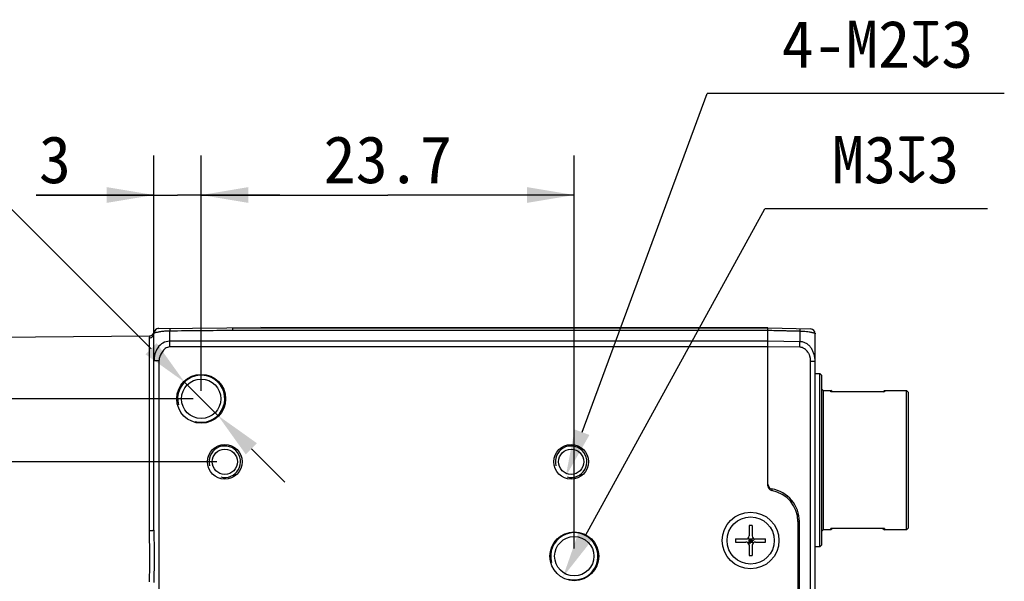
# Model space of a CAD drawing. Header units: millimetres. Extents: x 0 to 559, y 0 to 432.
# Tile 4 of 8: x 188 to 250, y 277 to 313. Entities that reach past the tile are written whole.
import ezdxf
from ezdxf.enums import TextEntityAlignment as Align

# ---------------------------------------------------------------- set-up
doc = ezdxf.new("R2010")
doc.units = ezdxf.units.MM
doc.header["$LTSCALE"] = 30.734
doc.header["$PDMODE"] = 3
doc.header["$PDSIZE"] = 8
doc.layers.get('0').update_dxf_attribs({"linetype": 'CONTINUOUS'})
doc.layers.get('Defpoints').update_dxf_attribs({"linetype": 'CONTINUOUS'})
doc.layers.add('00_COMPONENTS', color=7, linetype='CONTINUOUS')
doc.layers.add('51__DRAFT_DIMS', color=7, linetype='CONTINUOUS')
doc.styles.get("Standard").update_dxf_attribs({"font": 'simfang.ttf'})
doc.dimstyles.new('DIMSTYLE_1', dxfattribs={"dimtxt": 3, "dimasz": 3, "dimexe": 2.5, "dimexo": 0.5, "dimgap": 0.75, "dimtad": 1, "dimdsep": 46, "dimtxsty": 'STANDARD', "dimblk": '_FILLED', "dimblk1": '_FILLED', "dimblk2": '_FILLED', "dimcen": 0.09, "dimclrt": 3, "dimazin": 2, "dimtp": 0.2, "dimtm": 0.2, "dimtfac": 1, "dimtofl": 0, "dimtmove": 0, "dimatfit": 3, "dimldrblk": '_FILLED', "dimfxl": 1, "dimtolj": 1, "dimarcsym": 0})
doc.dimstyles.new('DIMSTYLE_3', dxfattribs={"dimtxt": 3, "dimasz": 3, "dimexe": 2.5, "dimexo": 0.5, "dimgap": 0.75, "dimtad": 1, "dimdsep": 46, "dimtxsty": 'STANDARD', "dimblk": '_FILLED', "dimblk1": '_FILLED', "dimblk2": '_FILLED', "dimcen": 0.09, "dimclrt": 3, "dimazin": 2, "dimtp": 0.1, "dimtm": 0.1, "dimtfac": 1, "dimtofl": 0, "dimtmove": 0, "dimatfit": 3, "dimldrblk": '_FILLED', "dimfxl": 1, "dimtolj": 1, "dimarcsym": 0})
doc.dimstyles.new('DIMSTYLE_4', dxfattribs={"dimtxt": 3, "dimasz": 3, "dimexe": 2.5, "dimexo": 0.5, "dimtad": 1, "dimdsep": 46, "dimtxsty": 'STANDARD', "dimblk": '_FILLED', "dimblk1": '_FILLED', "dimblk2": '_FILLED', "dimcen": 0.09, "dimclrt": 3, "dimazin": 2, "dimtp": 0.1, "dimtm": 0.1, "dimtfac": 1, "dimtofl": 0, "dimtmove": 0, "dimatfit": 1, "dimldrblk": '_FILLED', "dimfxl": 1, "dimtolj": 1, "dimarcsym": 0})

# ---------------------------------------------------------------- blocks, each defined once
blk = doc.blocks.new('_FILLED')
at = {"color": 0, "linetype": 'ByBlock'}
blk.add_solid([(0, 0), (-1, 0.167), (-1, -0.167)], dxfattribs=at)
blk = doc.blocks.new('*D3')
at = {"layer": '51__DRAFT_DIMS', "color": 4}
for p, q in [((198.58, 288.488), (168.835, 288.488)), ((171.335, 288.488), (171.335, 278.488)), ((171.335, 268.488), (171.335, 278.488)), ((198.58, 268.488), (168.835, 268.488))]:
    blk.add_line(p, q, dxfattribs=at)
at = {"layer": '51__DRAFT_DIMS', "color": 4, "xscale": 3, "yscale": 3, "zscale": 3}
for p, rotation in [((171.335, 288.488), 90), ((171.335, 268.488), 270)]:
    blk.add_blockref('_FILLED', p, dxfattribs=dict(at, rotation=rotation))
at = {"layer": '51__DRAFT_DIMS', "color": 3}
blk.add_text('20', height=3, rotation=90, dxfattribs=at).set_placement((170.585, 278.488), align=Align.CENTER)
blk = doc.blocks.new('*D4')
at = {"layer": '51__DRAFT_DIMS', "color": 4}
for p, q in [((177.849, 284.488), (177.849, 289.488)), ((177.849, 289.488), (177.849, 278.488)), ((200.08, 284.488), (175.349, 284.488)), ((177.849, 267.488), (177.849, 278.488)), ((200.08, 272.488), (175.349, 272.488)), ((177.849, 272.488), (177.849, 267.488))]:
    blk.add_line(p, q, dxfattribs=at)
at = {"layer": '51__DRAFT_DIMS', "color": 4, "xscale": 3, "yscale": 3, "zscale": 3}
for p, rotation in [((177.849, 284.488), 270), ((177.849, 272.488), 90)]:
    blk.add_blockref('_FILLED', p, dxfattribs=dict(at, rotation=rotation))
at = {"layer": '51__DRAFT_DIMS', "color": 3}
blk.add_text('12', height=3, rotation=90, dxfattribs=at).set_placement((177.099, 278.488), align=Align.CENTER)
blk = doc.blocks.new('*D8')
at = {"layer": '51__DRAFT_DIMS', "color": 4}
for p, q in [((199.08, 288.988), (199.08, 303.925)), ((222.78, 278.988), (222.78, 303.925)), ((199.08, 301.425), (210.93, 301.425)), ((222.78, 301.425), (210.93, 301.425))]:
    blk.add_line(p, q, dxfattribs=at)
at = {"layer": '51__DRAFT_DIMS', "color": 4, "xscale": 3, "yscale": 3, "zscale": 3, "rotation": 180}
blk.add_blockref('_FILLED', (199.08, 301.425), dxfattribs=at)
at = {"layer": '51__DRAFT_DIMS', "color": 4, "xscale": 3, "yscale": 3, "zscale": 3}
blk.add_blockref('_FILLED', (222.78, 301.425), dxfattribs=at)
at = {"layer": '51__DRAFT_DIMS', "color": 3}
blk.add_text('23.7', height=3, dxfattribs=at).set_placement((210.93, 302.175), align=Align.CENTER)
blk = doc.blocks.new('*D9')
at = {"layer": '51__DRAFT_DIMS', "color": 4}
for p, q in [((196.08, 291.389), (196.08, 303.925)), ((199.08, 288.988), (199.08, 303.925)), ((196.08, 301.425), (188.607, 301.425)), ((188.607, 301.425), (197.58, 301.425)), ((204.08, 301.425), (197.58, 301.425)), ((199.08, 301.425), (204.08, 301.425))]:
    blk.add_line(p, q, dxfattribs=at)
at = {"layer": '51__DRAFT_DIMS', "color": 4, "xscale": 3, "yscale": 3, "zscale": 3}
blk.add_blockref('_FILLED', (196.08, 301.425), dxfattribs=at)
at = {"layer": '51__DRAFT_DIMS', "color": 4, "xscale": 3, "yscale": 3, "zscale": 3, "rotation": 180}
blk.add_blockref('_FILLED', (199.08, 301.425), dxfattribs=at)
at = {"layer": '51__DRAFT_DIMS', "color": 3}
blk.add_text('3', height=3, dxfattribs=at).set_placement((190.81, 302.175), align=Align.RIGHT)
blk = doc.blocks.new('*D10')
at = {"layer": '51__DRAFT_DIMS', "color": 0, "lineweight": -2}
for p in [(223.274, 286.364), (250.095, 307.878)]:
    blk.add_line(p, (231.224, 307.878), dxfattribs=at)
at = {"layer": 'Defpoints', "color": 0}
for p in [(222.927, 285.426), (222.234, 283.55)]:
    blk.add_point(p, dxfattribs=at)
at = {"layer": '51__DRAFT_DIMS', "color": 0, "linetype": 'ByBlock', "lineweight": -2, "xscale": 3, "yscale": 3, "zscale": 3, "rotation": 249.7187631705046}
blk.add_blockref('_FILLED', (222.234, 283.55), dxfattribs=at)
at = {"layer": '51__DRAFT_DIMS', "color": 3, "insert": (235.955, 312.503), "char_height": 3, "attachment_point": 1, "line_spacing_factor": 0.9}
blk.add_mtext('\\A1;{4-M2{\\fgdt;x}3}', dxfattribs=at)
blk = doc.blocks.new('*D11')
at = {"layer": '51__DRAFT_DIMS', "color": 0, "lineweight": -2}
for p in [(223.502, 279.803), (249.017, 300.55)]:
    blk.add_line(p, (234.886, 300.55), dxfattribs=at)
at = {"layer": 'Defpoints', "color": 0}
for p in [(223.502, 279.803), (222.059, 277.173)]:
    blk.add_point(p, dxfattribs=at)
at = {"layer": '51__DRAFT_DIMS', "color": 0, "linetype": 'ByBlock', "lineweight": -2, "xscale": 3, "yscale": 3, "zscale": 3, "rotation": 241.2447977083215}
blk.add_blockref('_FILLED', (222.059, 277.173), dxfattribs=at)
at = {"layer": '51__DRAFT_DIMS', "color": 3, "insert": (239.146, 305.175), "char_height": 3, "attachment_point": 1, "line_spacing_factor": 0.9}
blk.add_mtext('\\A1;{M3{\\fgdt;x}3}', dxfattribs=at)

msp = doc.modelspace()

# ---------------------------------------------------------------- linework, layer by layer
at = {"layer": '00_COMPONENTS', "color": 7}
for p, q in [((196.088, 292.717), (196.085, 292.699)), ((196.088, 292.715), (196.087, 292.711)), ((196.088, 292.713), (196.087, 292.71)), ((196.088, 292.714), (196.088, 292.717)), ((196.088, 292.716), (196.088, 292.717)), ((196.378, 292.947), (202.858, 293.004)), ((201.08, 292.988), (235.08, 292.988)), ((235.08, 293.001), (202.858, 293.004)), ((235.08, 282.956), (235.08, 293.001)), ((235.08, 292.988), (237.788, 292.918)), ((183.92, 292.382), (195.799, 292.486)), ((196.08, 280.154), (196.08, 292.647)), ((238.08, 264.359), (238.08, 292.618)), ((238.08, 290.088), (238.38, 290.088)), ((238.38, 279.088), (238.38, 290.088)), ((238.38, 290.088), (238.48, 289.988)), ((238.48, 289.988), (238.48, 279.188)), ((238.58, 289.013), (238.48, 289.113)), ((238.58, 289.013), (239.08, 289.013)), ((238.58, 289.013), (238.58, 280.163)), ((239.08, 288.922), (239.08, 289.013)), ((239.172, 288.922), (239.08, 289.013)), ((242.389, 288.922), (242.48, 289.013)), ((242.48, 289.013), (243.88, 289.013)), ((242.48, 289.013), (242.48, 288.922)), ((243.98, 288.913), (243.88, 289.013)), ((243.88, 280.163), (243.88, 289.013)), ((242.48, 288.922), (239.08, 288.922)), ((243.98, 288.913), (243.98, 280.263)), ((233.88, 280.44), (233.88, 279.788)), ((234.08, 280.44), (234.08, 279.788)), ((236.98, 280.691), (236.98, 269.486)), ((237.08, 269.486), (237.08, 280.688)), ((242.48, 280.255), (239.08, 280.255)), ((239.172, 280.255), (239.08, 280.163)), ((239.08, 280.163), (239.08, 280.255)), ((242.389, 280.255), (242.48, 280.163)), ((242.48, 280.255), (242.48, 280.163)), ((243.88, 280.163), (243.98, 280.263)), ((233.029, 279.588), (233.68, 279.588)), ((233.822, 279.33), (234.139, 279.647)), ((234.139, 279.33), (233.822, 279.647)), ((233.88, 279.588), (234.08, 279.588)), ((233.88, 279.388), (233.88, 279.588)), ((233.98, 279.388), (233.98, 279.588)), ((234.08, 279.388), (234.08, 279.588)), ((234.28, 279.588), (234.932, 279.588)), ((238.48, 280.063), (238.58, 280.163)), ((239.08, 280.163), (238.58, 280.163)), ((243.88, 280.163), (242.48, 280.163)), ((233.029, 279.388), (233.68, 279.388)), ((233.88, 279.488), (234.08, 279.488)), ((233.88, 279.388), (234.08, 279.388)), ((233.88, 279.188), (233.88, 278.537)), ((234.08, 279.188), (234.08, 278.537)), ((234.28, 279.388), (234.932, 279.388)), ((238.38, 279.088), (238.08, 279.088)), ((238.48, 279.188), (238.38, 279.088))]:
    msp.add_line(p, q, dxfattribs=at)
at = {"layer": '00_COMPONENTS', "color": 4}
for p, q in [((197.08, 291.781), (197.08, 292.807)), ((201.083, 292.842), (235.08, 292.842)), ((237.107, 292.79), (237.107, 292.113)), ((195.783, 292.35), (195.783, 280.119)), ((235.08, 292.135), (197.08, 292.135)), ((237.107, 292.113), (235.08, 292.135)), ((235.08, 291.781), (197.08, 291.781)), ((237.107, 291.759), (235.08, 291.781)), ((237.788, 290.87), (238.08, 290.87)), ((237.788, 266.106), (237.788, 290.87)), ((236.562, 281.914), (236.632, 281.985)), ((237.08, 280.688), (236.98, 280.688)), ((195.783, 280.119), (195.791, 278.488)), ((233.876, 279.229), (234.24, 279.593)), ((236.98, 278.381), (237.08, 278.481))]:
    msp.add_line(p, q, dxfattribs=at)
at = {"layer": '00_COMPONENTS', "color": 7}
for points in [[(196.085, 292.699), (196.086, 292.704), (196.087, 292.708), (196.087, 292.711)], [(196.086, 292.706), (196.085, 292.702), (196.085, 292.699)]]:
    msp.add_lwpolyline(points, dxfattribs=at)
for centre, radius in [((199.08, 288.488), 1.55), ((199.08, 288.488), 1.25), ((200.58, 284.488), 1.1), ((200.58, 284.488), 0.8), ((222.58, 284.488), 1.1), ((222.58, 284.488), 0.8), ((233.98, 279.488), 1.8), ((233.98, 279.488), 1.5), ((222.78, 278.488), 1.55), ((222.78, 278.488), 1.25)]:
    msp.add_circle(centre, radius, dxfattribs=at)
for centre, radius, start, end in [((195.797, 292.786), 0.3, 270.5, 346.64778), ((196.38, 292.647), 0.3, 90.5, 180), ((237.78, 292.618), 0.3, 0, 88.5), ((196.38, 292.647), 0.3, 170.01526, 180.00578), ((196.381, 292.647), 0.301, 178.02956, 180.00259), ((196.381, 292.647), 0.3, 170.03587, 178.01782), ((235.38, 283.055), 0.3, 180, 260.40593), ((235.38, 282.956), 0.3, 180, 259.98459), ((234.646, 282.305), 0.75, 46.79949, 54.20478), ((234.98, 280.688), 2.1, 0, 80.40593), ((234.98, 280.691), 2, 0, 79.98459), ((233.98, 276.486), 3.955, 88.55106, 91.44894), ((236.983, 279.488), 3.955, 178.55115, 181.44885), ((233.68, 279.788), 0.2, 270, 360), ((234.28, 279.788), 0.2, 180, 270), ((230.978, 279.488), 3.955, 358.55115, 1.44885), ((233.68, 279.188), 0.2, 0, 90), ((234.28, 279.188), 0.2, 90, 180), ((233.98, 282.49), 3.955, 268.55106, 271.44894)]:
    msp.add_arc(centre, radius, start, end, dxfattribs=at)
at = {"layer": '00_COMPONENTS', "color": 4}
for centre, radius, start, end in [((196.382, 292.637), 0.302, 178.06501, 179.99746), ((199.08, 288.488), 1.5, 255, 195), ((200.58, 284.488), 1, 255, 195), ((222.58, 284.488), 1, 255, 195), ((222.78, 278.488), 1.5, 255, 195)]:
    msp.add_arc(centre, radius, start, end, dxfattribs=at)
for points, knots in [([(196.384, 292.947), (196.308, 292.947), (196.149, 292.882), (196.083, 292.724), (196.081, 292.647)], [0, 0, 0, 0, 0.497834, 1, 1, 1, 1]), ([(196.172, 292.692), (196.217, 292.705), (196.33, 292.732), (196.532, 292.769), (196.79, 292.799), (196.98, 292.807), (197.08, 292.807)], [0, 0, 0, 0, 0.15369, 0.37964, 0.670405, 1, 1, 1, 1]), ([(197.076, 292.953), (197.077, 292.953), (197.076, 292.948), (197.078, 292.943), (197.077, 292.93), (197.078, 292.914), (197.079, 292.893), (197.079, 292.857), (197.08, 292.828), (197.08, 292.807)], [0, 0, 0, 0, 0.016736, 0.065953, 0.147323, 0.260154, 0.403359, 0.575753, 1, 1, 1, 1]), ([(201.083, 292.842), (201.082, 292.863), (201.082, 292.892), (201.082, 292.928), (201.082, 292.949), (201.081, 292.965), (201.081, 292.978), (201.08, 292.983), (201.081, 292.988), (201.08, 292.988)], [0, 0, 0, 0, 0.424375, 0.596815, 0.740054, 0.852902, 0.934268, 0.983444, 1, 1, 1, 1]), ([(235.08, 292.842), (235.249, 292.838), (235.502, 292.831), (235.84, 292.822), (236.093, 292.816), (236.347, 292.809), (236.558, 292.803), (236.727, 292.799), (236.853, 292.796), (236.98, 292.792), (237.064, 292.79), (237.107, 292.79)], [0, 0, 0, 0, 0.250002, 0.375002, 0.500003, 0.625004, 0.750005, 0.812505, 0.875006, 0.937506, 1, 1, 1, 1]), ([(237.107, 292.935), (237.106, 292.935), (237.106, 292.934), (237.106, 292.933), (237.105, 292.93), (237.105, 292.925), (237.105, 292.92), (237.104, 292.911), (237.104, 292.896), (237.105, 292.875), (237.105, 292.85), (237.106, 292.821), (237.106, 292.801), (237.107, 292.79)], [0, 0, 0, 0, 0.005268, 0.017852, 0.038417, 0.067039, 0.10368, 0.148278, 0.260922, 0.403927, 0.575911, 0.775272, 1, 1, 1, 1]), ([(237.107, 292.79), (237.179, 292.789), (237.318, 292.783), (237.516, 292.763), (237.666, 292.741), (237.771, 292.723), (237.837, 292.711), (237.894, 292.7), (237.944, 292.689), (237.985, 292.68), (238.018, 292.671), (238.045, 292.662), (238.064, 292.651), (238.078, 292.636), (238.08, 292.624), (238.08, 292.618)], [0, 0, 0, 0, 0.214794, 0.415146, 0.589874, 0.665209, 0.7319, 0.789909, 0.839481, 0.881063, 0.91522, 0.942629, 0.964267, 0.982104, 1, 1, 1, 1]), ([(195.799, 292.486), (195.8, 292.486), (195.797, 292.481), (195.798, 292.477), (195.794, 292.465), (195.792, 292.451), (195.789, 292.432), (195.784, 292.398), (195.783, 292.37), (195.783, 292.35)], [0, 0, 0, 0, 0.015961, 0.063766, 0.143138, 0.253685, 0.394967, 0.566584, 1, 1, 1, 1]), ([(195.783, 292.35), (195.826, 292.351), (195.913, 292.37), (195.983, 292.424), (196.011, 292.457)], [0, 0, 0, 0, 0.500542, 1, 1, 1, 1]), ([(196.08, 292.637), (196.08, 292.649), (196.102, 292.666), (196.135, 292.68), (196.159, 292.688), (196.172, 292.692)], [0, 0, 0, 0, 0.326258, 0.612062, 1, 1, 1, 1]), ([(197.08, 292.135), (196.933, 292.135), (196.634, 292.059), (196.298, 291.748), (196.118, 291.335), (196.08, 291.037), (196.08, 290.889)], [0, 0, 0, 0, 0.249771, 0.498403, 0.748566, 1, 1, 1, 1]), ([(238.08, 290.87), (238.08, 290.942), (238.072, 291.051), (238.045, 291.193), (238.008, 291.333), (237.946, 291.505), (237.842, 291.698), (237.703, 291.869), (237.528, 292.004), (237.325, 292.091), (237.179, 292.112), (237.107, 292.113)], [0, 0, 0, 0, 0.123859, 0.185889, 0.248339, 0.373762, 0.499253, 0.624488, 0.749486, 0.874587, 1, 1, 1, 1]), ([(237.107, 291.759), (237.107, 291.823), (237.108, 291.941), (237.107, 292.059), (237.107, 292.113)], [0, 0, 0, 0, 0.541163, 1, 1, 1, 1]), ([(197.08, 291.781), (197.03, 291.781), (196.928, 291.761), (196.796, 291.684), (196.685, 291.58), (196.563, 291.418), (196.452, 291.188), (196.405, 290.989), (196.395, 290.889)], [0, 0, 0, 0, 0.124665, 0.249589, 0.374701, 0.499896, 0.749942, 1, 1, 1, 1]), ([(237.788, 290.87), (237.788, 290.896), (237.787, 290.948), (237.782, 291.012), (237.775, 291.063), (237.769, 291.101), (237.762, 291.138), (237.749, 291.188), (237.728, 291.249), (237.696, 291.319), (237.658, 291.386), (237.601, 291.472), (237.517, 291.57), (237.398, 291.668), (237.283, 291.728), (237.184, 291.754), (237.132, 291.759), (237.107, 291.759)], [0, 0, 0, 0, 0.062557, 0.125113, 0.156393, 0.187674, 0.218953, 0.250232, 0.312771, 0.375313, 0.437856, 0.500399, 0.625375, 0.750288, 0.875044, 0.937526, 1, 1, 1, 1]), ([(196.395, 290.889), (196.355, 290.893), (196.281, 290.899), (196.194, 290.902), (196.137, 290.901), (196.107, 290.899), (196.091, 290.897), (196.08, 290.892), (196.08, 290.889)], [0, 0, 0, 0, 0.379494, 0.701146, 0.824471, 0.916603, 0.974449, 1, 1, 1, 1]), ([(196.395, 290.889), (196.382, 290.76), (196.376, 290.502), (196.383, 290.114), (196.381, 289.726), (196.38, 289.21), (196.381, 288.564), (196.38, 287.789), (196.38, 287.014), (196.38, 285.98), (196.38, 284.689), (196.38, 283.139), (196.38, 281.589), (196.38, 280.038), (196.38, 278.488), (196.38, 276.938), (196.38, 275.388), (196.38, 273.838), (196.38, 272.288), (196.38, 270.996), (196.38, 269.963), (196.38, 269.188), (196.38, 268.413), (196.38, 267.767), (196.38, 267.25), (196.381, 266.863), (196.379, 266.475), (196.382, 266.216), (196.395, 266.088)], [0, 0, 0, 0, 0.015618, 0.031262, 0.046886, 0.062506, 0.093758, 0.125007, 0.156257, 0.187507, 0.250006, 0.312506, 0.375006, 0.437505, 0.500005, 0.562504, 0.625004, 0.687504, 0.750003, 0.812503, 0.843752, 0.875002, 0.906252, 0.937502, 0.953127, 0.968752, 0.984375, 1, 1, 1, 1]), ([(235.17, 282.841), (235.17, 282.841), (235.17, 282.84), (235.17, 282.84), (235.169, 282.839), (235.168, 282.837), (235.166, 282.835), (235.163, 282.832), (235.159, 282.828), (235.153, 282.821), (235.146, 282.814), (235.137, 282.805), (235.131, 282.799), (235.128, 282.795)], [0, 0, 0, 0, 0.004573, 0.017302, 0.038316, 0.067589, 0.105042, 0.150526, 0.26494, 0.409302, 0.581569, 0.779386, 1, 1, 1, 1]), ([(235.33, 282.759), (235.331, 282.759), (235.33, 282.758), (235.331, 282.757), (235.33, 282.755), (235.33, 282.752), (235.33, 282.748), (235.329, 282.742), (235.327, 282.732), (235.325, 282.718), (235.323, 282.702), (235.32, 282.683), (235.318, 282.67), (235.317, 282.664)], [0, 0, 0, 0, 0.004854, 0.018209, 0.040213, 0.070801, 0.109787, 0.156956, 0.274783, 0.421601, 0.594098, 0.788386, 1, 1, 1, 1]), ([(195.783, 280.119), (195.821, 280.119), (195.891, 280.121), (195.974, 280.127), (196.027, 280.134), (196.055, 280.14), (196.071, 280.145), (196.08, 280.151), (196.08, 280.154)], [0, 0, 0, 0, 0.375755, 0.695506, 0.818542, 0.911007, 0.970725, 1, 1, 1, 1]), ([(195.791, 278.488), (195.791, 278.352), (195.79, 277.809), (195.783, 277.265), (195.783, 276.857)], [0, 0, 0, 0, 0.250532, 1, 1, 1, 1])]:
    msp.add_open_spline(points, degree=3, knots=knots, dxfattribs=at)
for points in [[(197.08, 292.807), (198.414, 292.818), (199.748, 292.83), (201.083, 292.842)], [(196.011, 292.457), (196.052, 292.506), (196.078, 292.573), (196.08, 292.637)], [(196.08, 280.154), (196.08, 279.599), (196.084, 279.044), (196.084, 278.488)], [(196.084, 278.488), (196.084, 277.933), (196.08, 277.378), (196.08, 276.822)]]:
    msp.add_open_spline(points, degree=3, dxfattribs=at)
at = {"layer": '51__DRAFT_DIMS', "color": 4}
for p, q in [((195.895, 291.667), (183.516, 304.023)), ((200.142, 287.429), (198.019, 289.548)), ((202.265, 285.309), (204.389, 283.19))]:
    msp.add_line(p, q, dxfattribs=at)
for centre, radius, start, end in [((199.08, 288.488), 1.5, 90, 153.48861), ((222.58, 284.488), 1, 43.15371, 90), ((222.78, 278.488), 1.5, 42.80985, 90)]:
    msp.add_arc(centre, radius, start, end, dxfattribs=at)

# ---------------------------------------------------------------- block references
at = {"layer": '51__DRAFT_DIMS', "color": 4, "xscale": 3, "yscale": 3, "zscale": 3}
for p, rotation in [((198.019, 289.548), 315.0536649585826), ((200.142, 287.429), 135.0536649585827)]:
    msp.add_blockref('_FILLED', p, dxfattribs=dict(at, rotation=rotation))

# ---------------------------------------------------------------- dimensions: what is measured, and where the dimension line sits
at = {"layer": '51__DRAFT_DIMS', "color": 4}
for p1, p2, text, picture, middle in [((222.927, 285.426), (222.234, 283.55), '{4-M<>{\\fgdt;x}3}', '*D10', (243.025, 307.878)), ((223.502, 279.803), (222.059, 277.173), '{M<>{\\fgdt;x}3}', '*D11', (244.081, 300.55))]:
    dim = msp.add_diameter_dim_2p(p1=p1, p2=p2, text=text, dimstyle='DIMSTYLE_4', override={"dimtih": 1, "dimtoh": 1, "dimpost": '<>'}, dxfattribs=at)
    dim.commit()
    dim.dimension.update_dxf_attribs({"geometry": picture, "text_midpoint": middle, "dimtype": 163})
for base, p1, p2, dimstyle, picture, middle in [((199.08, 301.425), (196.08, 290.889), (199.08, 288.488), 'DIMSTYLE_3', '*D9', (189.673, 301.425)), ((222.78, 301.425), (199.08, 288.488), (222.78, 278.488), 'DIMSTYLE_1', '*D8', (210.881, 301.425))]:
    dim = msp.add_linear_dim(base=base, p1=p1, p2=p2, dimstyle=dimstyle, dxfattribs=at)
    dim.commit()
    dim.dimension.update_dxf_attribs({"geometry": picture, "text_midpoint": middle, "dimtype": 160})
for base, p1, p2, picture, middle in [((177.849, 272.488), (200.58, 284.488), (200.58, 272.488), '*D4', (177.849, 278.573)), ((171.335, 268.488), (199.08, 288.488), (199.08, 268.488), '*D3', (171.335, 278.462))]:
    dim = msp.add_linear_dim(base=base, p1=p1, p2=p2, angle=270, dimstyle='DIMSTYLE_1', dxfattribs=at)
    dim.commit()
    dim.dimension.update_dxf_attribs({"geometry": picture, "text_midpoint": middle, "dimtype": 160})

doc.saveas('drawing.dxf')
